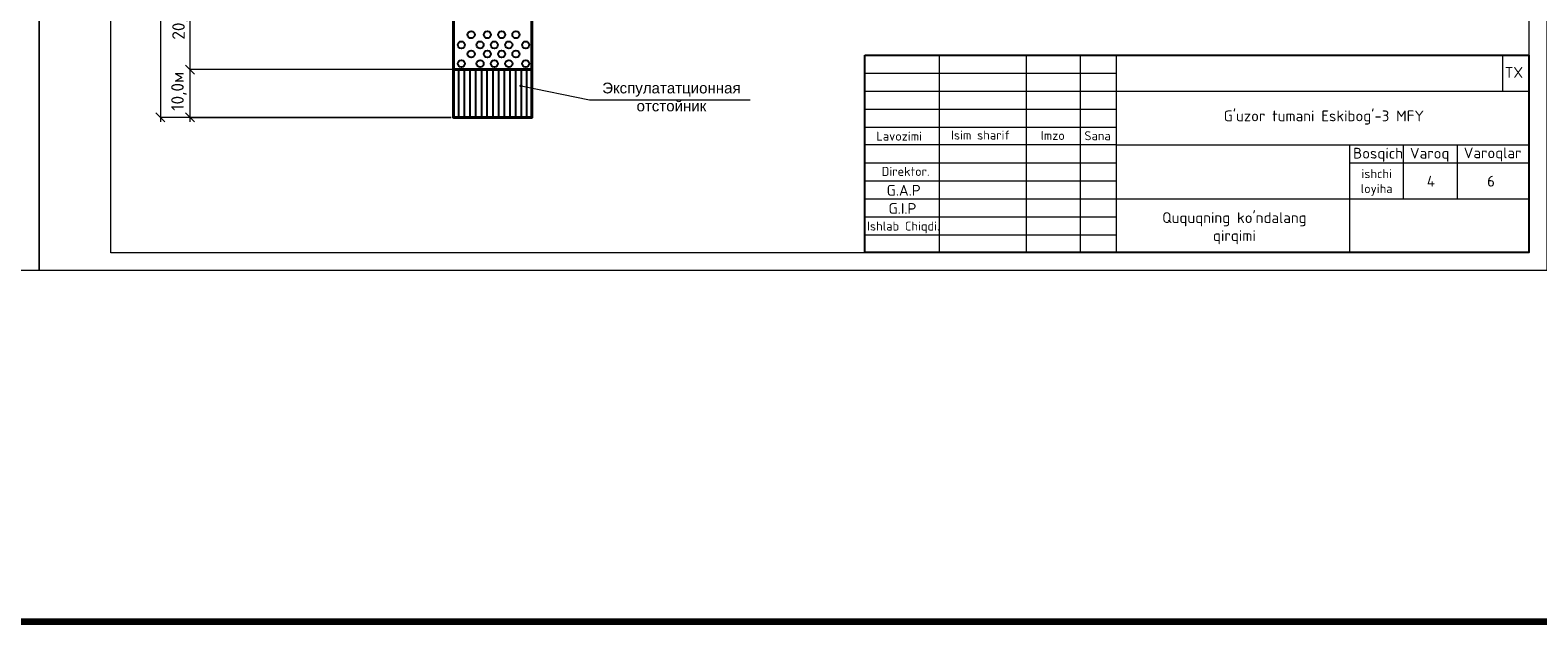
# Model space of a CAD drawing. Header units: millimetres. Extents: x -1722610 to 3896328, y -6858570 to -1329430.
# Tile 7 of 51: x 3071163 to 3113163, y -3495805 to -3479321. Entities that reach past the tile are written whole.
import ezdxf

# ---------------------------------------------------------------- set-up
doc = ezdxf.new("R2010")
doc.units = ezdxf.units.MM
doc.layers.get('0').update_dxf_attribs({"lineweight": 5})
for name, color, linetype in [('(038) Деревья', 7, 'Continuous'), ('PDF_Geometry', 7, 'Continuous'), ('Формат', 253, 'Continuous')]:
    doc.layers.add(name, color=color, linetype=linetype)
doc.layers.add('03', color=7, linetype='Continuous', lineweight=30)
doc.layers.add('òðè', color=7, linetype='Continuous', lineweight=18)
doc.styles.get("Standard").update_dxf_attribs({"font": 'arial.ttf'})
doc.styles.add('Style-RUSSIAN_1251 I 0.32289', font='isocpeui.ttf')
doc.styles.add('НВК_Ш_(3)_И', font='isocpeui.ttf', dxfattribs={"height": 3})

# ---------------------------------------------------------------- blocks, each defined once
blk = doc.blocks.new('wefewfewf')
at = {"layer": '(038) Деревья', "color": 0, "lineweight": 18, "ltscale": 200}
for p, q in [((2998094, -3441894), (2998094, -3447394)), ((3000517, -3441894), (3000517, -3447394)), ((3002017, -3441894), (3002017, -3447394)), ((3003017, -3441894), (3003017, -3447394)), ((3003017, -3442894), (3014517, -3442894)), ((3003017, -3444394), (2996017, -3444394)), ((3003017, -3444394), (3014517, -3444394)), ((3009517, -3444394), (3009517, -3447394)), ((3011017, -3444394), (3011017, -3445894)), ((3012517, -3444394), (3012517, -3445894)), ((3009517, -3444894), (3014517, -3444894)), ((3003017, -3445894), (3014517, -3445894))]:
    blk.add_line(p, q, dxfattribs=at)
blk.add_lwpolyline([(2996017, -3441894), (3014517, -3441894), (3014517, -3447394), (2996017, -3447394)], close=True, dxfattribs=at)
at = {"color": 0}
blk.add_line((3013780, -3441894), (3013780, -3442894), dxfattribs=at)
at = {"ltscale": 100}
blk.add_line((2996017, -3447394), (3014517, -3447394), dxfattribs=at)
at = {"color": 7}
blk.add_lwpolyline([(2996017, -3441894), (3014517, -3441894), (3014517, -3447394), (2996017, -3447394)], close=True, dxfattribs=at)
at = {"color": 7, "lineweight": 25}
blk.add_lwpolyline([(2996017, -3441894), (3014517, -3441894), (3014517, -3447394), (2996017, -3447394)], close=True, dxfattribs=at)
at = {"layer": '03', "color": 0, "lineweight": 15, "ltscale": 66.666667}
for p, q in [((2996017, -3442394), (3003017, -3442394)), ((2996017, -3442894), (3003017, -3442894)), ((2996017, -3443394), (3003017, -3443394)), ((2996017, -3443894), (3003017, -3443894)), ((2996017, -3444894), (3003017, -3444894)), ((2996017, -3445394), (3003017, -3445394)), ((2996017, -3445894), (3003017, -3445894)), ((2996017, -3446394), (3003017, -3446394)), ((2996017, -3446894), (3003017, -3446894)), ((2996017, -3447394), (3003017, -3447394))]:
    blk.add_line(p, q, dxfattribs=at)
at = {"layer": 'Формат', "color": 7, "lineweight": 25}
blk.add_lwpolyline([(2996017, -3441894), (3014517, -3441894), (3014517, -3447394), (2996017, -3447394)], close=True, dxfattribs=at)
at = {"insert": (3014102, -3442374), "char_height": 300, "width": 773.36, "attachment_point": 5, "style": 'НВК_Ш_(3)_И'}
blk.add_mtext('{\\fISOCPEUR|b0|i0|c204|p34;TX}', dxfattribs=at)
at = {"color": 0, "attachment_point": 1}
for s, insert, char_height, width in [('{\\fISOCPEUR|b0|i0|c0|p34;B\\fISOCPEUR|b0|i0|c204|p34;osqich}', (3009619, -3444473), 300, 11155.21), ('{\\fISOCPEUR|b0|i0|c0|p34;Varoq}', (3011204, -3444473), 300, 11155.21), ('{\\fISOCPEUR|b0|i0|c0|p34;Varoqlar}', (3012702, -3444463), 300, 11155.21), ('\\pxqc;{\\fISOCPEUR|b0|i0|c204|p34;ishchi loyiha}', (3009525, -3445068), 250, 1502.62)]:
    blk.add_mtext(s, dxfattribs=dict(at, insert=insert, char_height=char_height, width=width))
at = {"ltscale": 100, "insert": (3013463, -3445403), "char_height": 300, "width": 1988, "attachment_point": 5, "style": 'НВК_Ш_(3)_И'}
blk.add_mtext('{\\fISOCPEUR|b0|i0|c204|p34;6}', dxfattribs=at)
at = {"layer": '03', "color": 0, "attachment_point": 5, "style": 'Style-RUSSIAN_1251 I 0.32289'}
for s, insert, char_height, width in [("{\\fISOCPEUR|b0|i0|c204|p34;G'uzor tumani Eskibog'-3 MFY}", (3008807, -3443629), 300, 6078.77), ('{\\fISOCPEUR|b0|i0|c204|p34;Isim sharif}', (2999245, -3444119), 250, 2000), ('{\\fISOCPEUR|b0|i0|c204|p34;Lavozimi}', (2996976, -3444148), 250, 2000), ('{\\fISOCPEUR|b0|i0|c204|p34;Imzo}', (3001256, -3444129), 250, 2000), ('{\\fISOCPEUR|b0|i0|c204|p34;Sana}', (3002502, -3444137), 250, 2000), ('{\\fISOCPEUR|b0|i0|c204|p34;Direktor.}', (2997155, -3445131), 250, 2000), ('{\\fISOCPEUR|b0|i0|c204|p34;Ishlab Chiqdi.}', (2997092, -3446692), 250, 2000)]:
    blk.add_mtext(s, dxfattribs=dict(at, insert=insert, char_height=char_height, width=width))
at = {"layer": '03', "char_height": 300, "width": 2000, "attachment_point": 5, "style": 'Style-RUSSIAN_1251 I 0.32289'}
for s, insert in [('{\\fISOCPEUR|b0|i0|c204|p34;G.A.P}', (2997101, -3445656)), ('{\\fISOCPEUR|b0|i0|c204|p34;G.I.P}', (2997068, -3446163))]:
    blk.add_mtext(s, dxfattribs=dict(at, insert=insert))
at = {"layer": 'òðè', "color": 0, "lineweight": 15, "ltscale": 66.666667}
blk.add_text('Листов', height=13.3, dxfattribs=at).set_placement((3012517, -3444395))

msp = doc.modelspace()

# ---------------------------------------------------------------- linework, layer by layer
at = {"color": 3, "lineweight": 100}
msp.add_lwpolyline([(2939408.9509, -3447035.6109), (3184356.7146, -3447035.6109), (3184356.7146, -3495804.693), (2939408.9509, -3495804.693)], close=True, dxfattribs=at)
at = {"lineweight": 0}
for points in [[(3071413.1284, -3486020.0462), (3029413.1284, -3486020.0462), (3029413.1284, -3456320.0462), (3071413.1284, -3456320.0462)], [(3113413.1284, -3486020.0462), (3071413.1284, -3486020.0462), (3071413.1284, -3456320.0462), (3113413.1284, -3456320.0462)], [(3112913.1284, -3485520.0462), (3073413.1284, -3485520.0462), (3073413.1284, -3456820.0462), (3112913.1284, -3456820.0462)]]:
    msp.add_lwpolyline(points, close=True, dxfattribs=at)
at = {"layer": 'PDF_Geometry', "color": 5, "lineweight": 18}
for points in [[(3074790.1067, -3462022.9567), (3074790.1067, -3481876.5983)], [(3075607.5771, -3477770.4814), (3075615.9301, -3479759.1024)], [(3075615.9301, -3479509.2379), (3075615.9301, -3481876.5983)], [(3082953.2589, -3480419.9865), (3075615.9301, -3480419.9865)], [(3074667.2884, -3481626.7338), (3074917.1564, -3481876.5983)], [(3075618.0476, -3481751.666), (3082889.734, -3481753.7835), (3074790.1067, -3481753.7835)], [(3075493.1153, -3481626.7338), (3075742.9798, -3481876.5983)]]:
    msp.add_lwpolyline(points, dxfattribs=at)
at = {"layer": 'PDF_Geometry', "lineweight": 40}
for points in [[(3082953.2589, -3466452.7581), (3082953.2589, -3481753.7835), (3085142.7497, -3481753.7835), (3085142.7497, -3466761.9125)], [(3085142.7497, -3480419.9865), (3082953.2589, -3480419.9865)]]:
    msp.add_lwpolyline(points, dxfattribs=at)
at = {"layer": 'PDF_Geometry', "color": 5, "lineweight": 18}
msp.add_lwpolyline([(3075490.9978, -3480295.0543), (3075740.8623, -3480544.9188)], close=True, dxfattribs=at)
at = {"layer": 'PDF_Geometry', "lineweight": 25}
for points in [[(3083093.0136, -3480419.9865), (3083093.0136, -3481753.7835)], [(3083249.7083, -3480419.9865), (3083249.7083, -3481753.7835)], [(3083410.638, -3480419.9865), (3083410.638, -3481753.7835)], [(3083571.5677, -3480419.9865), (3083571.5677, -3481753.7835)], [(3083732.4974, -3480419.9865), (3083732.4974, -3481753.7835)], [(3083889.1921, -3480419.9865), (3083889.1921, -3481753.7835)], [(3084050.1218, -3480419.9865), (3084050.1218, -3481753.7835)], [(3084206.8165, -3480419.9865), (3084206.8165, -3481753.7835)], [(3084367.7462, -3480419.9865), (3084367.7462, -3481753.7835)], [(3084528.6758, -3480419.9865), (3084528.6758, -3481753.7835)], [(3084685.3705, -3480419.9865), (3084685.3705, -3481753.7835)], [(3084837.8302, -3480419.9865), (3084837.8302, -3481753.7835)], [(3084994.5249, -3480419.9865), (3084994.5249, -3481753.7835)]]:
    msp.add_lwpolyline(points, dxfattribs=at)
at = {"layer": 'PDF_Geometry', "color": 7, "lineweight": 20}
msp.add_lwpolyline([(3091224.1979, -3481266.7595), (3086743.5766, -3481266.7595), (3084837.8302, -3480877.1402)], dxfattribs=at)
at = {"layer": 'PDF_Geometry', "lineweight": 25}
for centre, radius in [((3083175.5985, -3479731.9658), 99.5197), ((3083446.638, -3479447.8279), 99.5197), ((3083696.4799, -3479731.9884), 99.5423), ((3083899.7821, -3479447.8279), 99.5197), ((3084094.5692, -3479731.9884), 99.5423), ((3084297.8714, -3479447.8279), 99.5197), ((3084496.8934, -3479731.9884), 99.5423), ((3084695.9606, -3479447.8279), 99.5197), ((3084966.9775, -3479731.9884), 99.5423), ((3083446.638, -3479986.0653), 99.5197), ((3083899.7821, -3479986.0653), 99.5197), ((3084297.8714, -3479986.0653), 99.5197), ((3084695.9606, -3479986.0653), 99.5197), ((3083175.5985, -3480253.5535), 99.5197), ((3083696.4799, -3480253.5761), 99.5423), ((3084094.5692, -3480253.5761), 99.5423), ((3084496.8934, -3480253.5761), 99.5423), ((3084966.9775, -3480253.5761), 99.5423), ((3084835.7146, -3480875.0209), 14.8206)]:
    msp.add_circle(centre, radius, dxfattribs=at)

# ---------------------------------------------------------------- block references
at = {"lineweight": 0}
msp.add_blockref('wefewfewf', (98395.7016, -38125.6386), dxfattribs=at)

# ---------------------------------------------------------------- texts
at = {"char_height": 350, "attachment_point": 1, "rotation": 90}
for s, insert in [('{\\fISOCPEUR|b0|i0|c0|p34;20\\fISOCPEUR|b0|i0|c204|p34;,0м}', (3075120.3195, -3479586.8325)), ('{\\fISOCPEUR|b0|i0|c0|p34;10\\fISOCPEUR|b0|i0|c204|p34;,0м}', (3075091.3994, -3481566.1179))]:
    msp.add_mtext_dynamic_manual_height_columns(s, width=2337.80306, gutter_width=2692.112, heights=[0], dxfattribs=dict(at, insert=insert))
at = {"insert": (3086499.014, -3480782.9014), "char_height": 300, "attachment_point": 1}
msp.add_mtext_dynamic_manual_height_columns('\\pxqc;Экспулататционная отстойник', width=5055.8532, gutter_width=2571.2022, heights=[0], dxfattribs=at)
at = {"ltscale": 100, "insert": (3110183.8254, -3483528.5106), "char_height": 300, "width": 1988, "attachment_point": 5, "style": 'НВК_Ш_(3)_И'}
msp.add_mtext('{\\fISOCPEUR|b0|i0|c204|p34;4}', dxfattribs=at)
at = {"color": 0, "insert": (3101620.8091, -3484393.7213), "char_height": 300, "width": 6177.488458, "attachment_point": 1}
msp.add_mtext("\\pxqc;{\\fISOCPEUR|b0|i0|c0|p34;Ququqning ko'ndalang \\Pqirqimi}", dxfattribs=at)

doc.saveas('drawing.dxf')
